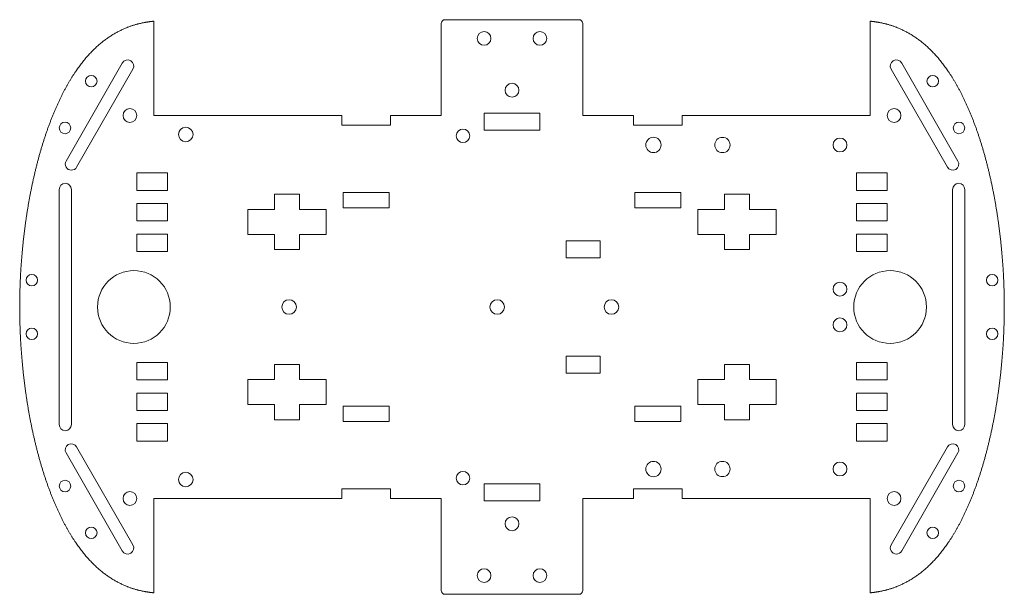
# Model space of a CAD drawing. Header units: millimetres. Extents: x 81 to 338, y 73 to 224.
import ezdxf

# ---------------------------------------------------------------- set-up
doc = ezdxf.new("R2010")
doc.units = ezdxf.units.MM
doc.layers.add('Visible (ISO)', color=7, linetype='Continuous', lineweight=9)

msp = doc.modelspace()

# ---------------------------------------------------------------- linework, layer by layer
at = {"layer": 'Visible (ISO)'}
for p, q in [((116.54, 223.11), (116.54, 198.5)), ((191.54, 198.5), (191.54, 222.5)), ((227.46, 223.5), (192.54, 223.5)), ((228.46, 198.5), (228.46, 222.5)), ((303.46, 223.11), (303.46, 198.5)), ((108.28, 212.19), (93.59, 186.6)), ((311.72, 212.19), (326.41, 186.6)), ((96.37, 185.01), (111.05, 210.6)), ((323.63, 185.01), (308.95, 210.6)), ((116.54, 198.5), (165.55, 198.5)), ((165.55, 198.5), (165.55, 196)), ((178.32, 198.5), (191.54, 198.5)), ((178.32, 198.5), (178.32, 196)), ((202.7, 199.14), (202.7, 194.64)), ((217.3, 199.14), (202.7, 199.14)), ((217.3, 199.14), (217.3, 194.64)), ((241.68, 198.5), (228.46, 198.5)), ((241.68, 196), (241.68, 198.5)), ((303.46, 198.5), (254.45, 198.5)), ((254.45, 198.5), (254.45, 196)), ((178.32, 196), (165.55, 196)), ((254.45, 196), (241.68, 196)), ((217.3, 194.64), (202.7, 194.64)), ((112.04, 183.55), (112.04, 178.95)), ((120.04, 183.55), (112.04, 183.55)), ((120.04, 178.95), (120.04, 183.55)), ((299.96, 178.95), (299.96, 183.55)), ((299.96, 183.55), (307.96, 183.55)), ((307.96, 183.55), (307.96, 178.95)), ((91.81, 179.2), (91.81, 117.8)), ((95.01, 179.2), (95.01, 117.8)), ((112.04, 178.95), (120.04, 178.95)), ((148.02, 177.93), (148.02, 173.94)), ((154.52, 177.93), (148.02, 177.93)), ((154.52, 173.94), (154.52, 177.93)), ((165.97, 178.4), (165.97, 174.4)), ((177.97, 178.4), (165.97, 178.4)), ((177.97, 174.4), (177.97, 178.4)), ((242.03, 174.4), (242.03, 178.4)), ((242.03, 178.4), (254.03, 178.4)), ((254.03, 178.4), (254.03, 174.4)), ((265.48, 173.94), (265.48, 177.93)), ((265.48, 177.93), (271.98, 177.93)), ((271.98, 177.93), (271.98, 173.94)), ((307.96, 178.95), (299.96, 178.95)), ((324.99, 179.2), (324.99, 117.8)), ((328.19, 179.2), (328.19, 117.8)), ((112.04, 175.55), (112.04, 170.95)), ((120.04, 175.55), (112.04, 175.55)), ((120.04, 170.95), (120.04, 175.55)), ((299.96, 170.95), (299.96, 175.55)), ((299.96, 175.55), (307.96, 175.55)), ((307.96, 175.55), (307.96, 170.95)), ((141.02, 173.94), (141.02, 167.44)), ((148.02, 173.94), (141.02, 173.94)), ((161.52, 173.94), (154.52, 173.94)), ((161.52, 167.44), (161.52, 173.94)), ((165.97, 174.4), (177.97, 174.4)), ((254.03, 174.4), (242.03, 174.4)), ((258.48, 167.44), (258.48, 173.94)), ((258.48, 173.94), (265.48, 173.94)), ((271.98, 173.94), (278.98, 173.94)), ((278.98, 173.94), (278.98, 167.44)), ((112.04, 170.95), (120.04, 170.95)), ((307.96, 170.95), (299.96, 170.95)), ((112.04, 167.55), (112.04, 162.95)), ((120.04, 167.55), (112.04, 167.55)), ((120.04, 162.95), (120.04, 167.55)), ((141.02, 167.44), (148.02, 167.44)), ((148.02, 167.44), (148.02, 163.47)), ((154.52, 167.44), (161.52, 167.44)), ((154.52, 163.47), (154.52, 167.44)), ((265.48, 167.44), (258.48, 167.44)), ((265.48, 163.47), (265.48, 167.44)), ((278.98, 167.44), (271.98, 167.44)), ((271.98, 167.44), (271.98, 163.47)), ((299.96, 162.95), (299.96, 167.55)), ((299.96, 167.55), (307.96, 167.55)), ((307.96, 167.55), (307.96, 162.95)), ((224.1, 161.31), (224.1, 165.81)), ((224.1, 165.81), (232.97, 165.81)), ((232.97, 165.81), (232.97, 161.31)), ((112.04, 162.95), (120.04, 162.95)), ((148.02, 163.47), (154.52, 163.47)), ((271.98, 163.47), (265.48, 163.47)), ((307.96, 162.95), (299.96, 162.95)), ((232.97, 161.31), (224.1, 161.31)), ((112.04, 129.45), (112.04, 134.05)), ((112.04, 134.05), (120.04, 134.05)), ((120.04, 134.05), (120.04, 129.45)), ((224.1, 135.69), (224.1, 131.19)), ((232.97, 135.69), (224.1, 135.69)), ((232.97, 131.19), (232.97, 135.69)), ((299.96, 134.05), (299.96, 129.45)), ((307.96, 134.05), (299.96, 134.05)), ((307.96, 129.45), (307.96, 134.05)), ((148.02, 129.56), (148.02, 133.53)), ((148.02, 133.53), (154.52, 133.53)), ((154.52, 133.53), (154.52, 129.56)), ((224.1, 131.19), (232.97, 131.19)), ((265.48, 133.53), (265.48, 129.56)), ((271.98, 133.53), (265.48, 133.53)), ((271.98, 129.56), (271.98, 133.53)), ((120.04, 129.45), (112.04, 129.45)), ((141.02, 123.06), (141.02, 129.56)), ((141.02, 129.56), (148.02, 129.56)), ((154.52, 129.56), (161.52, 129.56)), ((161.52, 129.56), (161.52, 123.06)), ((258.48, 129.56), (258.48, 123.06)), ((265.48, 129.56), (258.48, 129.56)), ((278.98, 129.56), (271.98, 129.56)), ((278.98, 123.06), (278.98, 129.56)), ((299.96, 129.45), (307.96, 129.45)), ((112.04, 121.45), (112.04, 126.05)), ((112.04, 126.05), (120.04, 126.05)), ((120.04, 126.05), (120.04, 121.45)), ((299.96, 126.05), (299.96, 121.45)), ((307.96, 126.05), (299.96, 126.05)), ((307.96, 121.45), (307.96, 126.05)), ((120.04, 121.45), (112.04, 121.45)), ((148.02, 123.06), (141.02, 123.06)), ((148.02, 119.07), (148.02, 123.06)), ((154.52, 123.06), (154.52, 119.07)), ((161.52, 123.06), (154.52, 123.06)), ((165.97, 118.6), (165.97, 122.6)), ((165.97, 122.6), (177.97, 122.6)), ((177.97, 122.6), (177.97, 118.6)), ((242.03, 122.6), (242.03, 118.6)), ((254.03, 122.6), (242.03, 122.6)), ((254.03, 118.6), (254.03, 122.6)), ((258.48, 123.06), (265.48, 123.06)), ((265.48, 123.06), (265.48, 119.07)), ((271.98, 123.06), (278.98, 123.06)), ((271.98, 119.07), (271.98, 123.06)), ((299.96, 121.45), (307.96, 121.45)), ((154.52, 119.07), (148.02, 119.07)), ((177.97, 118.6), (165.97, 118.6)), ((242.03, 118.6), (254.03, 118.6)), ((265.48, 119.07), (271.98, 119.07)), ((112.04, 113.45), (112.04, 118.05)), ((112.04, 118.05), (120.04, 118.05)), ((120.04, 118.05), (120.04, 113.45)), ((299.96, 118.05), (299.96, 113.45)), ((307.96, 118.05), (299.96, 118.05)), ((307.96, 113.45), (307.96, 118.05)), ((120.04, 113.45), (112.04, 113.45)), ((299.96, 113.45), (307.96, 113.45)), ((96.37, 111.99), (111.05, 86.4)), ((323.63, 111.99), (308.95, 86.4)), ((108.28, 84.81), (93.59, 110.4)), ((311.72, 84.81), (326.41, 110.4)), ((165.55, 101), (178.32, 101)), ((165.55, 98.5), (165.55, 101)), ((178.32, 101), (178.32, 98.5)), ((202.7, 97.86), (202.7, 102.36)), ((217.3, 102.36), (202.7, 102.36)), ((217.3, 97.86), (217.3, 102.36)), ((241.68, 101), (254.45, 101)), ((241.68, 98.5), (241.68, 101)), ((254.45, 98.5), (254.45, 101)), ((116.54, 73.89), (116.54, 98.5)), ((116.54, 98.5), (165.55, 98.5)), ((178.32, 98.5), (191.54, 98.5)), ((191.54, 98.5), (191.54, 74.5)), ((217.3, 97.86), (202.7, 97.86)), ((228.46, 98.5), (228.46, 74.5)), ((241.68, 98.5), (228.46, 98.5)), ((303.46, 98.5), (254.45, 98.5)), ((303.46, 73.89), (303.46, 98.5)), ((227.46, 73.5), (192.54, 73.5))]:
    msp.add_line(p, q, dxfattribs=at)
for centre, radius in [((202.7, 218.61), 1.8), ((217.3, 218.61), 1.8), ((100.18, 207.46), 1.5), ((319.82, 207.46), 1.5), ((210, 205.09), 1.8), ((110.27, 198.49), 1.8), ((309.73, 198.49), 1.8), ((93.33, 195.24), 1.5), ((124.86, 193.53), 1.9), ((326.67, 195.24), 1.5), ((197.21, 193.18), 1.75), ((246.92, 190.8), 2), ((264.92, 190.79), 2), ((295.61, 190.79), 1.8), ((84.68, 155.5), 1.5), ((111.31, 148.5), 9.5), ((308.69, 148.5), 9.5), ((335.32, 155.5), 1.5), ((295.61, 153.17), 1.8), ((151.82, 148.5), 1.9), ((206.13, 148.5), 1.9), ((235.95, 148.5), 1.9), ((295.61, 143.83), 1.8), ((84.68, 141.5), 1.5), ((335.32, 141.5), 1.5), ((246.92, 106.2), 2), ((264.92, 106.21), 2), ((295.61, 106.21), 1.8), ((124.86, 103.47), 1.9), ((197.21, 103.82), 1.75), ((93.33, 101.76), 1.5), ((326.67, 101.76), 1.5), ((110.27, 98.51), 1.8), ((309.73, 98.51), 1.8), ((210, 91.91), 1.8), ((100.18, 89.54), 1.5), ((319.82, 89.54), 1.5), ((202.7, 78.39), 1.8), ((217.3, 78.39), 1.8)]:
    msp.add_circle(centre, radius, dxfattribs=at)
for centre, radius, start, end in [((192.54, 222.5), 1, 90, 180), ((227.46, 222.5), 1, 0, 90), ((109.67, 211.39), 1.6, 330.1453, 150.1453), ((310.33, 211.39), 1.6, 29.8547, 209.8547), ((94.98, 185.81), 1.6, 150.1453, 330.1453), ((325.02, 185.81), 1.6, 209.8547, 29.8547), ((93.41, 179.2), 1.6, 0, 180), ((326.59, 179.2), 1.6, 0, 180), ((93.41, 117.8), 1.6, 180, 0), ((326.59, 117.8), 1.6, 180, 0), ((94.98, 111.19), 1.6, 29.8547, 209.8547), ((325.02, 111.19), 1.6, 330.1453, 150.1453), ((109.67, 85.61), 1.6, 209.8547, 29.8547), ((310.33, 85.61), 1.6, 150.1453, 330.1453), ((192.54, 74.5), 1, 180, 270), ((227.46, 74.5), 1, 270, 0)]:
    msp.add_arc(centre, radius, start, end, dxfattribs=at)
for points in [[(81.5, 148.5), (81.5, 149.75), (81.53, 152.28), (81.64, 156.11), (81.96, 161.3), (82.62, 167.92), (83.58, 174.6), (84.86, 181.28), (86.46, 187.86), (88.42, 194.23), (90.73, 200.25), (93.39, 205.79), (96.4, 210.71), (99.76, 214.89), (103.46, 218.26), (107.48, 220.78), (110.95, 222.13), (113.69, 222.76), (115.58, 223.02), (116.54, 223.11)], [(338.5, 148.5), (338.5, 149.75), (338.47, 152.28), (338.36, 156.11), (338.04, 161.3), (337.38, 167.92), (336.42, 174.6), (335.14, 181.28), (333.54, 187.86), (331.58, 194.23), (329.27, 200.25), (326.61, 205.79), (323.6, 210.71), (320.24, 214.89), (316.54, 218.26), (312.52, 220.78), (309.05, 222.13), (306.31, 222.76), (304.42, 223.02), (303.46, 223.11)], [(81.5, 148.5), (81.5, 147.25), (81.53, 144.72), (81.64, 140.89), (81.96, 135.7), (82.62, 129.08), (83.58, 122.4), (84.86, 115.72), (86.46, 109.14), (88.42, 102.77), (90.73, 96.75), (93.39, 91.21), (96.4, 86.29), (99.76, 82.11), (103.46, 78.74), (107.48, 76.22), (110.95, 74.87), (113.69, 74.24), (115.58, 73.98), (116.54, 73.89)], [(338.5, 148.5), (338.5, 147.25), (338.47, 144.72), (338.36, 140.89), (338.04, 135.7), (337.38, 129.08), (336.42, 122.4), (335.14, 115.72), (333.54, 109.14), (331.58, 102.77), (329.27, 96.75), (326.61, 91.21), (323.6, 86.29), (320.24, 82.11), (316.54, 78.74), (312.52, 76.22), (309.05, 74.87), (306.31, 74.24), (304.42, 73.98), (303.46, 73.89)]]:
    msp.add_open_spline(points, degree=5, dxfattribs=at)

doc.saveas('drawing.dxf')
